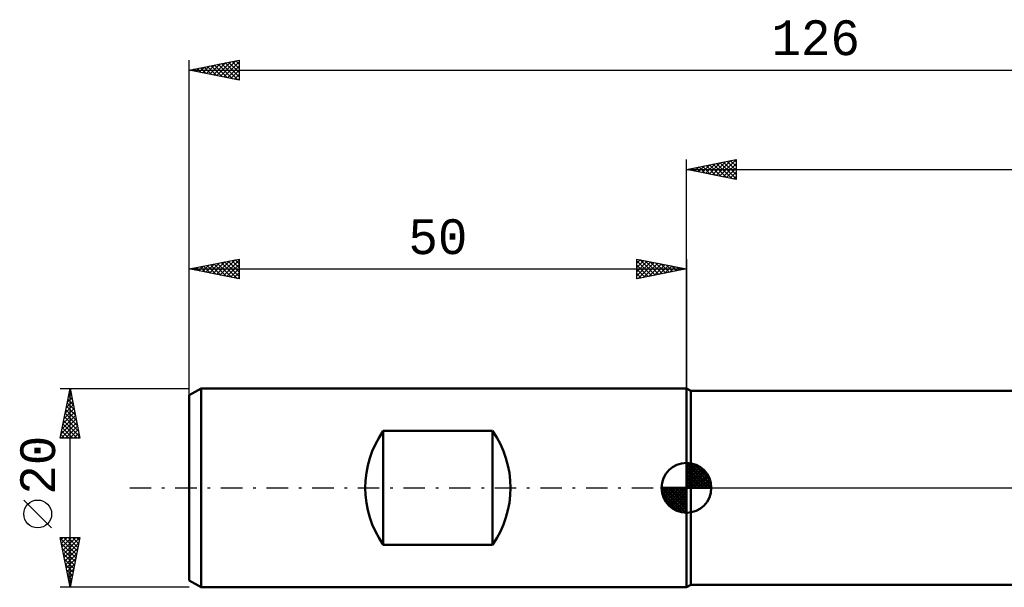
# Model space of a CAD drawing. Header units: millimetres. Extents: x -67 to 131, y -45 to 47.
# Tile 1 of 5: x -67 to 32, y -10 to 47. Entities that reach past the tile are written whole.
import ezdxf
from ezdxf.enums import TextEntityAlignment as Align

# ---------------------------------------------------------------- set-up
doc = ezdxf.new("R2010")
doc.units = ezdxf.units.MM
doc.header["$LTSCALE"] = 5.4
doc.linetypes.add('LONGDASH_DASH', pattern=[0.85, 0.4, -0.2, 0.05, -0.2])
for name, color, linetype in [('1', 4, 'CONTINUOUS'), ('2', 7, 'CONTINUOUS'), ('4', 2, 'LONGDASH_DASH'), ('NOCUT', 7, 'CONTINUOUS'), ('SK1', 4, 'CONTINUOUS'), ('SK2', 7, 'CONTINUOUS'), ('SK4', 2, 'LONGDASH_DASH')]:
    doc.layers.add(name, color=color, linetype=linetype)
doc.styles.get("Standard").update_dxf_attribs({"font": 'Monospac821 BT'})

msp = doc.modelspace()

# ---------------------------------------------------------------- linework, layer by layer
at = {"layer": '1', "color": 4, "linetype": 'CONTINUOUS', "lineweight": 50}
for p, q in [((0.433, 9.75), (0, 10)), ((0, -10), (0, 10)), ((0.433, 9.75), (46, 9.75)), ((0.433, -9.75), (0.433, 9.75)), ((0, -10), (0.433, -9.75)), ((0.433, -9.75), (46, -9.75))]:
    msp.add_line(p, q, dxfattribs=at)
at = {"layer": '2', "color": 7, "linetype": 'CONTINUOUS', "lineweight": 25}
for p, q in [((0, 0), (0, 33)), ((0, 32), (5, 33)), ((2.271, 31.546), (3.407, 32.681)), ((2.625, 31.475), (3.938, 32.788)), ((2.979, 31.404), (4.468, 32.894)), ((3.332, 31.334), (4.998, 33)), ((3.739, 32.748), (5, 31.487)), ((4.092, 32.818), (5, 31.911)), ((4.446, 32.889), (5, 32.335)), ((4.8, 32.96), (5, 32.76)), ((5, 33), (5, 31)), ((0, 32), (76, 32)), ((5, 31), (0, 32)), ((0.15, 31.97), (0.225, 32.045)), ((0.203, 32.041), (0.305, 31.939)), ((0.504, 31.899), (0.756, 32.151)), ((0.557, 32.111), (0.835, 31.833)), ((0.857, 31.829), (1.286, 32.257)), ((0.91, 32.182), (1.366, 31.727)), ((1.211, 31.758), (1.816, 32.363)), ((1.264, 32.253), (1.896, 31.621)), ((1.564, 31.687), (2.347, 32.469)), ((1.618, 32.324), (2.426, 31.515)), ((1.918, 31.616), (2.877, 32.575)), ((1.971, 32.394), (2.957, 31.409)), ((2.325, 32.465), (3.487, 31.303)), ((2.678, 32.536), (4.017, 31.197)), ((3.032, 32.606), (4.548, 31.09)), ((3.385, 32.677), (5, 31.062)), ((3.686, 31.263), (5, 32.577)), ((4.039, 31.192), (5, 32.153)), ((4.393, 31.121), (5, 31.729)), ((4.746, 31.051), (5, 31.304))]:
    msp.add_line(p, q, dxfattribs=at)
at = {"layer": '4', "color": 2, "linetype": 'LONGDASH_DASH', "lineweight": 25}
msp.add_line((0, 0), (76, 0), dxfattribs=at)
at = {"layer": 'NOCUT', "color": 7, "linetype": 'CONTINUOUS', "lineweight": 25}
for p, q in [((0.433, 9.75), (0, 10)), ((0, 10), (0, 0)), ((46, 9.75), (0.433, 9.75)), ((0, 0), (76, 0))]:
    msp.add_line(p, q, dxfattribs=at)
at = {"layer": 'SK1', "color": 4, "linetype": 'CONTINUOUS', "lineweight": 50}
for p, q in [((-48.8, 10), (-50, 9.307)), ((0, 10), (-48.8, 10)), ((-48.8, 10), (-48.8, -10)), ((-50, 9.307), (-50, -9.307)), ((-30.5, -5.724), (-30.5, 5.724)), ((-30.5, 5.724), (-19.5, 5.724)), ((-19.5, 5.724), (-19.5, -5.724)), ((0, 0), (0, 2.5)), ((0, 2.435), (0.063, 2.498)), ((0, 2.081), (0.387, 2.469)), ((0, 2.435), (2.435, 0)), ((0, 1.728), (0.677, 2.405)), ((0, 1.374), (0.941, 2.315)), ((0, 1.021), (1.182, 2.202)), ((0, 2.081), (2.081, 0)), ((0, 0.667), (1.401, 2.069)), ((0.308, 2.481), (2.481, 0.308)), ((0.761, 2.381), (2.381, 0.761)), ((1.486, 2.01), (2.01, 1.486)), ((0, 0.314), (1.604, 1.917)), ((0, 1.728), (1.728, 0)), ((0, 1.374), (1.374, 0)), ((0, 1.021), (1.021, 0)), ((0.04, 0), (1.787, 1.747)), ((0.393, 0), (1.953, 1.559)), ((0.747, 0), (2.101, 1.354)), ((1.101, 0), (2.229, 1.129)), ((0, 0), (-2.5, 0)), ((-2.498, -0.063), (-2.435, 0)), ((-2.469, -0.387), (-2.081, 0)), ((-2.405, -0.677), (-1.728, 0)), ((-2.315, -0.941), (-1.374, 0)), ((-2.202, -1.182), (-1.021, 0)), ((-2.161, 0), (0, -2.161)), ((-2.069, -1.401), (-0.667, 0)), ((-1.917, -1.604), (-0.314, 0)), ((-1.808, 0), (0, -1.808)), ((-1.454, 0), (0, -1.454)), ((-1.101, 0), (0, -1.101)), ((-0.747, 0), (0, -0.747)), ((-0.393, 0), (0, -0.393)), ((-0.04, 0), (0, -0.04)), ((0, 0.667), (0.667, 0)), ((0, 0.314), (0.314, 0)), ((0, 0), (2.5, 0)), ((0, -2.5), (0, 0)), ((1.454, 0), (2.338, 0.884)), ((1.808, 0), (2.423, 0.615)), ((2.161, 0), (2.479, 0.318)), ((-2.5, -0.015), (-0.015, -2.5)), ((-2.466, -0.402), (-0.402, -2.466)), ((-2.337, -0.884), (-0.884, -2.337)), ((-1.747, -1.787), (0, -0.04)), ((-1.559, -1.953), (0, -0.393)), ((-1.354, -2.101), (0, -0.747)), ((-1.129, -2.229), (0, -1.101)), ((-0.884, -2.338), (0, -1.454)), ((-0.615, -2.423), (0, -1.808)), ((-0.318, -2.479), (0, -2.161)), ((-19.5, -5.724), (-30.5, -5.724)), ((-50, -9.307), (-48.8, -10)), ((-48.8, -10), (0, -10))]:
    msp.add_line(p, q, dxfattribs=at)
for centre, radius, start, end in [((-22.3, 0), 10, 145.08479, 214.91521), ((-27.7, 0), 10, 325.08479, 34.91521), ((0, 0), 2.5, 90, 180), ((0, 0), 2.5, 0, 90), ((0, 0), 2.5, 180, 270), ((0, 0), 2.5, 270, 0)]:
    msp.add_arc(centre, radius, start, end, dxfattribs=at)
at = {"layer": 'SK2', "color": 7, "linetype": 'CONTINUOUS', "lineweight": 25}
for p, q in [((-50, 8), (-50, 43)), ((-50, 42), (-45, 43)), ((-47.933, 41.587), (-46.9, 42.62)), ((-47.58, 41.516), (-46.369, 42.726)), ((-47.226, 41.445), (-45.839, 42.832)), ((-46.872, 41.374), (-45.309, 42.938)), ((-46.753, 42.649), (-45.13, 41.026)), ((-46.519, 41.304), (-45, 42.823)), ((-46.4, 42.72), (-45, 41.32)), ((-46.046, 42.791), (-45, 41.745)), ((-45.693, 42.861), (-45, 42.169)), ((-45.339, 42.932), (-45, 42.593)), ((-45, 43), (-45, 41)), ((-50, 42), (76, 42)), ((-45, 41), (-50, 42)), ((-49.935, 42.013), (-49.903, 41.981)), ((-49.701, 41.94), (-49.551, 42.09)), ((-49.582, 42.084), (-49.372, 41.874)), ((-49.347, 41.869), (-49.021, 42.196)), ((-49.228, 42.154), (-48.842, 41.768)), ((-48.994, 41.799), (-48.491, 42.302)), ((-48.875, 42.225), (-48.312, 41.662)), ((-48.64, 41.728), (-47.96, 42.408)), ((-48.521, 42.296), (-47.781, 41.556)), ((-48.287, 41.657), (-47.43, 42.514)), ((-48.167, 42.367), (-47.251, 41.45)), ((-47.814, 42.437), (-46.721, 41.344)), ((-47.46, 42.508), (-46.19, 41.238)), ((-47.107, 42.579), (-45.66, 41.132)), ((-46.165, 41.233), (-45, 42.398)), ((-45.812, 41.162), (-45, 41.974)), ((-45.458, 41.092), (-45, 41.55)), ((-45.105, 41.021), (-45, 41.126)), ((-50, 9.076), (-50, 23)), ((-50, 22), (-45, 23)), ((-47.276, 21.455), (-45.913, 22.817)), ((-46.922, 21.384), (-45.383, 22.923)), ((-46.569, 21.314), (-45, 22.882)), ((-46.096, 22.781), (-45, 21.685)), ((-45.742, 22.852), (-45, 22.109)), ((-45.389, 22.922), (-45, 22.534)), ((-45.035, 22.993), (-45, 22.958)), ((-45, 23), (-45, 21)), ((-5, 21), (-5, 23)), ((-5, 23), (0, 22)), ((-5, 22.577), (-4.648, 22.93)), ((-5, 22.153), (-4.294, 22.859)), ((-5, 22.819), (-3.484, 21.303)), ((-5, 21.729), (-3.941, 22.788)), ((-4.696, 22.939), (-3.131, 21.374)), ((-4.165, 22.833), (-2.777, 21.445)), ((0, 23), (0, 10)), ((-50, 22), (0, 22)), ((-45, 21), (-50, 22)), ((-49.985, 22.003), (-49.977, 21.995)), ((-49.751, 21.95), (-49.626, 22.075)), ((-49.631, 22.074), (-49.447, 21.889)), ((-49.397, 21.879), (-49.095, 22.181)), ((-49.278, 22.144), (-48.917, 21.783)), ((-49.043, 21.809), (-48.565, 22.287)), ((-48.924, 22.215), (-48.386, 21.677)), ((-48.69, 21.738), (-48.035, 22.393)), ((-48.571, 22.286), (-47.856, 21.571)), ((-48.336, 21.667), (-47.504, 22.499)), ((-48.217, 22.357), (-47.326, 21.465)), ((-47.983, 21.597), (-46.974, 22.605)), ((-47.864, 22.427), (-46.795, 21.359)), ((-47.629, 21.526), (-46.444, 22.711)), ((-47.51, 22.498), (-46.265, 21.253)), ((-47.156, 22.569), (-45.735, 21.147)), ((-46.803, 22.639), (-45.204, 21.041)), ((-46.449, 22.71), (-45, 21.261)), ((-46.215, 21.243), (-45, 22.458)), ((-45.861, 21.172), (-45, 22.034)), ((-5, 21.304), (-3.587, 22.717)), ((-5, 22.395), (-3.838, 21.232)), ((0, 22), (-5, 21)), ((-5, 21.971), (-4.191, 21.162)), ((-4.85, 21.03), (-3.233, 22.647)), ((-4.32, 21.136), (-2.88, 22.576)), ((-3.789, 21.242), (-2.526, 22.505)), ((-3.635, 22.727), (-2.423, 21.515)), ((-3.259, 21.348), (-2.173, 22.435)), ((-3.105, 22.621), (-2.07, 21.586)), ((-2.729, 21.454), (-1.819, 22.364)), ((-2.574, 22.515), (-1.716, 21.657)), ((-2.198, 21.56), (-1.466, 22.293)), ((-2.044, 22.409), (-1.363, 21.727)), ((-1.668, 21.666), (-1.112, 22.222)), ((-1.514, 22.303), (-1.009, 21.798)), ((-1.138, 21.772), (-0.759, 22.152)), ((-0.983, 22.197), (-0.656, 21.869)), ((-0.607, 21.879), (-0.405, 22.081)), ((-0.453, 22.091), (-0.302, 21.94)), ((-0.077, 21.985), (-0.051, 22.01)), ((-45.508, 21.102), (-45, 21.609)), ((-45.154, 21.031), (-45, 21.185)), ((-5, 21.546), (-4.545, 21.091)), ((-5, 21.122), (-4.898, 21.02)), ((-63, 10), (-50, 10)), ((-63, 5), (-62, 10)), ((-62.007, 9.966), (-61.99, 9.949)), ((-62, -10), (-62, 10)), ((-62, 10), (-61, 5)), ((-62.287, 8.565), (-61.809, 9.043)), ((-62.181, 9.095), (-61.879, 9.397)), ((-62.148, 9.259), (-61.778, 8.888)), ((-62.077, 9.613), (-61.884, 9.419)), ((-62.075, 9.626), (-61.95, 9.751)), ((-62.605, 6.974), (-61.597, 7.983)), ((-62.499, 7.504), (-61.667, 8.336)), ((-62.393, 8.035), (-61.738, 8.69)), ((-62.36, 8.198), (-61.459, 7.297)), ((-62.29, 8.552), (-61.566, 7.828)), ((-62.219, 8.905), (-61.672, 8.358)), ((-62.817, 5.913), (-61.455, 7.276)), ((-62.711, 6.444), (-61.526, 7.629)), ((-62.572, 7.138), (-61.141, 5.706)), ((-62.502, 7.491), (-61.247, 6.237)), ((-62.431, 7.845), (-61.353, 6.767)), ((-62.923, 5.383), (-61.384, 6.922)), ((-62.882, 5), (-61.314, 6.569)), ((-62.785, 6.077), (-61.708, 5)), ((-62.714, 6.431), (-61.283, 5)), ((-62.643, 6.784), (-61.035, 5.176)), ((-62.458, 5), (-61.243, 6.215)), ((-61, 5), (-63, 5)), ((-62.997, 5.016), (-62.98, 5)), ((-62.926, 5.37), (-62.556, 5)), ((-62.855, 5.723), (-62.132, 5)), ((-62.034, 5), (-61.172, 5.861)), ((-61.609, 5), (-61.102, 5.508)), ((-61.185, 5), (-61.031, 5.154)), ((-63.85, -4.025), (-66.65, -1.225)), ((-62, -10), (-63, -5)), ((-63, -5), (-61, -5)), ((-62.99, -5.05), (-61.34, -6.7)), ((-62.95, -5.25), (-62.7, -5)), ((-62.884, -5.58), (-61.411, -7.054)), ((-62.879, -5.604), (-62.276, -5)), ((-62.809, -5.957), (-61.851, -5)), ((-62.738, -6.311), (-61.427, -5)), ((-62.667, -6.664), (-61.003, -5)), ((-62.616, -5), (-61.269, -6.346)), ((-62.596, -7.018), (-61.105, -5.527)), ((-62.191, -5), (-61.199, -5.993)), ((-61, -5), (-62, -10)), ((-61.767, -5), (-61.128, -5.639)), ((-61.343, -5), (-61.057, -5.286)), ((-62.778, -6.111), (-61.481, -7.407)), ((-62.672, -6.641), (-61.552, -7.761)), ((-62.526, -7.371), (-61.211, -6.057)), ((-62.455, -7.725), (-61.317, -6.587)), ((-62.566, -7.171), (-61.623, -8.114)), ((-62.46, -7.702), (-61.694, -8.468)), ((-62.384, -8.078), (-61.424, -7.118)), ((-62.314, -8.432), (-61.53, -7.648)), ((-62.354, -8.232), (-61.764, -8.821)), ((-62.248, -8.762), (-61.835, -9.175)), ((-62.243, -8.786), (-61.636, -8.178)), ((-62.172, -9.139), (-61.742, -8.709)), ((-62.141, -9.293), (-61.906, -9.528)), ((-62.101, -9.493), (-61.848, -9.239)), ((-62.035, -9.823), (-61.976, -9.882)), ((-62.031, -9.846), (-61.954, -9.769)), ((-50, -10), (-63, -10))]:
    msp.add_line(p, q, dxfattribs=at)
msp.add_circle((-65.25, -2.625), 1.4, dxfattribs=at)
at = {"layer": 'SK4', "color": 2, "linetype": 'LONGDASH_DASH', "lineweight": 25}
msp.add_line((-56, 0), (82, 0), dxfattribs=at)

# ---------------------------------------------------------------- texts
at = {"layer": 'SK2', "color": 7, "linetype": 'CONTINUOUS', "lineweight": 25}
for s, p in [('126', (13, 43.5)), ('50', (-25, 23.5))]:
    msp.add_text(s, height=3.5, dxfattribs=at).set_placement(p, align=Align.CENTER)
msp.add_text('20', height=3.5, rotation=90, dxfattribs=at).set_placement((-63.5, 2.275), align=Align.CENTER)

doc.saveas('drawing.dxf')
